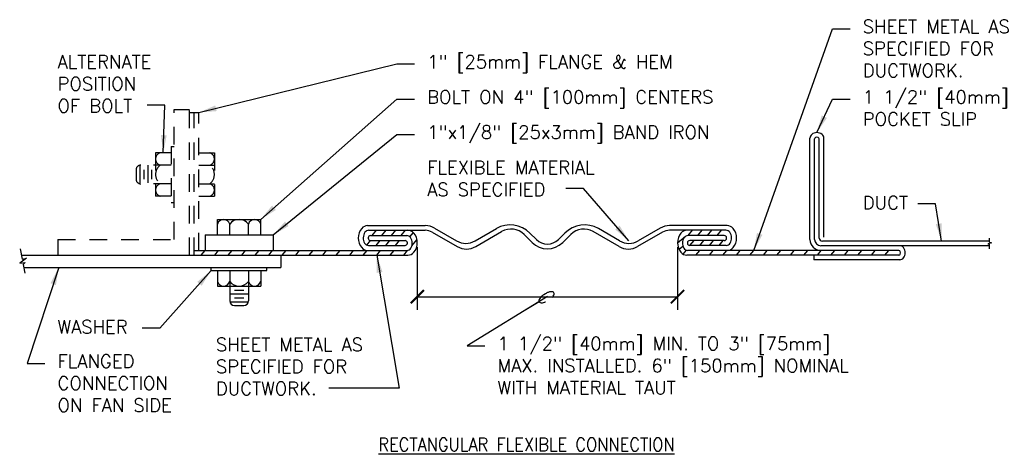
# Model space of a CAD drawing. Header units: inches. Extents: x 0.34 to 7.36, y 0.19 to 8.42.
# Tile 6 of 6: x 0.37 to 7.36, y 5.35 to 8.42. Entities that reach past the tile are written whole.
import ezdxf
from ezdxf.enums import TextEntityAlignment as Align

# ---------------------------------------------------------------- set-up
doc = ezdxf.new("R2010")
doc.units = ezdxf.units.IN
doc.header["$MEASUREMENT"] = 0
doc.header["$PDSIZE"] = -1
doc.linetypes.add('HIDDEN2', pattern=[0.1875, 0.125, -0.0625])
doc.layers.get('Defpoints').update_dxf_attribs({"color": 2})
for name, color, linetype in [('M-DETL-DIMS', 2, 'Continuous'), ('M-DETL-HEVY', 5, 'Continuous'), ('M-DETL-MEDM', 4, 'Continuous'), ('M-DETL-PATT', 8, 'Continuous'), ('M-DETL-TEXT', 2, 'Continuous')]:
    doc.layers.add(name, color=color, linetype=linetype)
doc.styles.add('Romans', font='romans.shx')
doc.dimstyles.new('VA-Dims', dxfattribs={"dimtxt": 0.09375, "dimasz": 0.09375, "dimexe": 0.09375, "dimexo": 0.03125, "dimgap": 0.02, "dimtad": 1, "dimdec": 5, "dimzin": 0, "dimdsep": 46, "dimlunit": 4, "dimtxsty": 'Romans', "dimblk": 'ARCHTICK', "dimcen": 0.09375, "dimclrd": 256, "dimclre": 256, "dimclrt": 256, "dimadec": 0, "dimazin": 0, "dimtfac": 1, "dimtdec": 5, "dimtofl": 0, "dimtmove": 0, "dimatfit": 3, "dimfxl": 1, "dimfrac": 2, "dimtolj": 1, "dimtzin": 0, "dimlwd": -1, "dimlwe": -1, "dimarcsym": 0})
doc.dimstyles.new('VA-Lead', dxfattribs={"dimtxt": 0.09375, "dimasz": 0.125, "dimexe": 0.125, "dimexo": 0.03125, "dimgap": 0.02, "dimtad": 1, "dimdec": 5, "dimzin": 0, "dimdsep": 46, "dimlunit": 4, "dimtxsty": 'Romans', "dimcen": 0.125, "dimclrd": 256, "dimclre": 256, "dimclrt": 256, "dimadec": 0, "dimazin": 0, "dimtfac": 1, "dimtdec": 5, "dimtofl": 0, "dimtmove": 0, "dimatfit": 3, "dimfxl": 1, "dimfrac": 2, "dimtolj": 1, "dimtzin": 0, "dimlwd": -1, "dimlwe": -1, "dimarcsym": 0})
doc.dimstyles.new('VA-Loop', dxfattribs={"dimtxt": 0.09375, "dimasz": 0.18, "dimexe": 0.125, "dimexo": 0.0625, "dimgap": 0.09, "dimtad": 0, "dimtih": 1, "dimtoh": 1, "dimdec": 4, "dimzin": 0, "dimdsep": 46, "dimtxsty": 'Romans', "dimcen": 0.09, "dimclrd": 256, "dimclre": 256, "dimclrt": 256, "dimadec": 0, "dimazin": 0, "dimtfac": 1, "dimtdec": 4, "dimtofl": 0, "dimtmove": 0, "dimatfit": 3, "dimldrblk": 'dimloop1', "dimfxl": 1, "dimtolj": 1, "dimtzin": 0, "dimlwd": -1, "dimlwe": -1, "dimarcsym": 0})

# ---------------------------------------------------------------- blocks, each defined once
blk = doc.blocks.new('_ArchTick')
at = {"color": 0, "linetype": 'ByBlock', "const_width": 0.15}
blk.add_lwpolyline([(-0.5, -0.5), (0.5, 0.5)], dxfattribs=at)
blk = doc.blocks.new('*D8')
at = {"layer": 'Defpoints', "color": 0}
for p in [(3.1892, 6.834), (5.0372, 6.834), (5.0372, 6.4509)]:
    blk.add_point(p, dxfattribs=at)
at = {"layer": 'M-DETL-DIMS'}
for p, q in [((3.1892, 6.8028), (3.1892, 6.3572)), ((5.0372, 6.8028), (5.0372, 6.3572)), ((3.1892, 6.4509), (5.0372, 6.4509))]:
    blk.add_line(p, q, dxfattribs=at)
at = {"layer": 'M-DETL-DIMS', "xscale": 0.09375, "yscale": 0.09375, "zscale": 0.09375, "rotation": 180}
blk.add_blockref('_ArchTick', (3.1892, 6.4509), dxfattribs=at)
at = {"layer": 'M-DETL-DIMS', "xscale": 0.09375, "yscale": 0.09375, "zscale": 0.09375}
blk.add_blockref('_ArchTick', (5.0372, 6.4509), dxfattribs=at)
blk = doc.blocks.new('dimloop1')
blk.add_line((-0.383, 0), (-1, 0))
blk.add_lwpolyline([(0.15, -0.121, 0.038212), (0.207, -0.1, 0.102096), (0.278, -0.047, 0.184921), (0.296, 0, 0.184921), (0.278, 0.047, 0.102096), (0.207, 0.099, 0.060952), (0.115, 0.129, 0.047258), (-0.008, 0.14), (-0.078, 0.14, 0.047258), (-0.202, 0.129, 0.060952), (-0.294, 0.099, 0.102096), (-0.365, 0.047, 0.184921), (-0.383, 0, 0.184921), (-0.365, -0.047, 0.102096), (-0.294, -0.1, 0.060952), (-0.202, -0.129, 0.011023), (-0.173, -0.134, 0.047258)], format="xyb")

msp = doc.modelspace()

# ---------------------------------------------------------------- linework, layer by layer
at = {"layer": 'M-DETL-HEVY', "linetype": 'HIDDEN2'}
for p, q in [((1.462222, 6.856023), (1.462222, 7.780023)), ((1.462222, 7.780023), (1.572222, 7.780023)), ((1.572222, 6.746023), (1.572222, 7.780023)), ((1.572222, 7.758023), (1.638222, 7.758023)), ((1.605222, 6.746023), (1.605222, 7.758023)), ((1.638222, 6.779023), (1.638222, 7.758023)), ((0.637222, 6.856023), (1.462222, 6.856023)), ((0.637222, 6.856023), (0.637222, 6.746023))]:
    msp.add_line(p, q, dxfattribs=at)
at = {"layer": 'M-DETL-HEVY', "linetype": 'Continuous'}
for p, q in [((5.97799, 6.856023), (5.97799, 7.576437)), ((6.01099, 6.856023), (6.01099, 7.570058)), ((6.04399, 6.867023), (6.04399, 7.570058)), ((6.07699, 6.873061), (6.07699, 7.576437)), ((2.836655, 6.955023), (3.245731, 6.955023)), ((3.311731, 6.937338), (3.46803, 6.847099)), ((3.60003, 6.847099), (3.750646, 6.934057)), ((4.626414, 6.847099), (4.475798, 6.934057)), ((4.914713, 6.937338), (4.758414, 6.847099)), ((5.389789, 6.955023), (4.980713, 6.955023)), ((2.844853, 6.922023), (3.245731, 6.922023)), ((2.856665, 6.884623), (3.114103, 6.884623)), ((3.295231, 6.908759), (3.47243, 6.806453)), ((3.60443, 6.806453), (3.788351, 6.912641)), ((4.004328, 6.835025), (3.94769, 6.891663)), ((4.03544, 6.856804), (3.989653, 6.902591)), ((4.191004, 6.856804), (4.236791, 6.902591)), ((4.222116, 6.835025), (4.278754, 6.891663)), ((4.622014, 6.806453), (4.438092, 6.912641)), ((4.931213, 6.908759), (4.754014, 6.806453)), ((5.381591, 6.922023), (4.980713, 6.922023)), ((5.369779, 6.884623), (5.112341, 6.884623)), ((2.843426, 6.814223), (3.102291, 6.814223)), ((2.856665, 6.849423), (3.102291, 6.849423)), ((5.369779, 6.849423), (5.124153, 6.849423)), ((5.383018, 6.814223), (5.124153, 6.814223)), ((7.25399, 6.812023), (6.05499, 6.812023)), ((7.25399, 6.845023), (6.06599, 6.845023)), ((0.378126, 6.746023), (1.605222, 6.746023)), ((1.605222, 6.779023), (3.11553, 6.779023)), ((1.605222, 6.746023), (2.221222, 6.746023)), ((2.221222, 6.746023), (3.122301, 6.746023)), ((2.221222, 6.746023), (2.221222, 6.658023)), ((6.609257, 6.746023), (5.104143, 6.746023)), ((6.609257, 6.779023), (5.110914, 6.779023)), ((6.005222, 6.746023), (6.005222, 6.713023)), ((0.393926, 6.658023), (2.221222, 6.658023)), ((6.615636, 6.713023), (6.005222, 6.713023))]:
    msp.add_line(p, q, dxfattribs=at)
for centre, radius, start, end in [((6.01099, 7.576437), 0.033, 127.4053361, 180), ((6.02749, 7.55486), 0.060163, 52.5946639, 127.4053389), ((6.02199, 7.570058), 0.011, 109.8944778, 180), ((6.02749, 7.55486), 0.027163, 70.1055222, 109.894475), ((6.03299, 7.570058), 0.011, 0, 70.1055222), ((6.04399, 7.576437), 0.033, 0, 52.5946639), ((2.876372, 6.867023), 0.106637, 140.2773, 219.7227), ((2.836655, 6.900023), 0.055, 90, 140.2773), ((3.245731, 6.823023), 0.132, 60, 90), ((3.849646, 6.762584), 0.198, 45, 120), ((3.854352, 6.798325), 0.132, 45, 120), ((4.376798, 6.762584), 0.198, 60, 135), ((4.372092, 6.798325), 0.132, 60, 135), ((4.980713, 6.823023), 0.132, 90, 120), ((5.389789, 6.900023), 0.055, 39.7227, 90), ((5.350072, 6.867023), 0.106637, 320.2773, 39.7227), ((2.876372, 6.867023), 0.071437, 145.0850194, 211.0057639), ((2.844853, 6.889023), 0.033, 90, 145.0850194), ((2.876372, 6.867023), 0.036237, 176.8051389, 183.1948611), ((2.856665, 6.868123), 0.0165, 90, 176.8051389), ((2.856665, 6.865923), 0.0165, 183.1948611, 270), ((3.114103, 6.851623), 0.033, 34.9149806, 90), ((3.122301, 6.867023), 0.055, 39.7227, 90), ((3.086248, 6.830792), 0.067774, 328.1459111, 35.8771444), ((3.082585, 6.834023), 0.106637, 320.2773, 39.7227), ((3.245731, 6.823023), 0.099, 60, 90), ((4.113222, 6.934586), 0.11, 225, 315), ((4.980713, 6.823023), 0.099, 90, 120), ((5.143859, 6.834023), 0.106637, 140.2773, 219.7227), ((5.104143, 6.867023), 0.055, 90, 140.2773), ((5.140196, 6.830792), 0.067774, 144.1228556, 211.8540889), ((5.112341, 6.851623), 0.033, 90, 145.0850194), ((5.369779, 6.868123), 0.0165, 3.1948611, 90), ((5.369779, 6.865923), 0.0165, 270, 356.8051389), ((5.381591, 6.889023), 0.033, 34.9149806, 90), ((5.350072, 6.867023), 0.036237, 356.8051389, 3.1948611), ((5.350072, 6.867023), 0.071437, 328.9942389, 34.9149833), ((6.05499, 6.856023), 0.077, 180, 270), ((6.05499, 6.856023), 0.044, 180, 270), ((6.06599, 6.867023), 0.022, 180, 270), ((2.836655, 6.834023), 0.055, 219.7227, 270), ((2.843426, 6.847223), 0.033, 211.0057611, 270), ((3.102291, 6.832923), 0.0165, 3.1948611, 90), ((3.102291, 6.830723), 0.0165, 270, 356.8051389), ((3.11553, 6.812023), 0.033, 270, 328.9942389), ((3.082585, 6.831823), 0.036237, 356.8051389, 3.1948611), ((3.53403, 6.961414), 0.132, 240, 300), ((3.53843, 6.920769), 0.132, 240, 300), ((4.113222, 6.94392), 0.154, 225, 315), ((4.688014, 6.920769), 0.132, 240, 300), ((4.692414, 6.961414), 0.132, 240, 300), ((5.110914, 6.812023), 0.033, 211.0057611, 270), ((5.143859, 6.831823), 0.036237, 176.8051389, 183.1948611), ((5.124153, 6.832923), 0.0165, 90, 176.8051389), ((5.124153, 6.830723), 0.0165, 183.1948611, 270), ((5.383018, 6.847223), 0.033, 270, 328.9942389), ((5.389789, 6.834023), 0.055, 270, 320.2773), ((6.615636, 6.779023), 0.033, 37.4053361, 90), ((6.594059, 6.762523), 0.060163, 322.5946639, 37.4053389), ((3.122301, 6.801023), 0.055, 270, 320.2773), ((5.104143, 6.801023), 0.055, 219.7227, 270), ((6.609257, 6.768023), 0.011, 19.8944778, 90), ((6.609257, 6.757023), 0.011, 270, 340.1055222), ((6.615636, 6.746023), 0.033, 270, 322.5946639), ((6.594059, 6.762523), 0.027163, 340.1055222, 19.894475)]:
    msp.add_arc(centre, radius, start, end, dxfattribs=at)
at = {"layer": 'M-DETL-MEDM', "linetype": 'HIDDEN2'}
for p, q in [((1.440222, 7.516023), (1.462222, 7.516023)), ((1.440222, 7.516023), (1.440222, 7.120023)), ((1.330224, 7.472023), (1.330224, 7.164023)), ((1.440222, 7.472023), (1.330224, 7.472023)), ((1.638222, 7.472023), (1.74822, 7.472023)), ((1.74822, 7.472023), (1.74822, 7.164023)), ((1.192149, 7.351023), (1.192149, 7.285023)), ((1.219649, 7.383561), (1.219649, 7.252484)), ((1.440222, 7.384023), (1.225149, 7.384023)), ((1.247149, 7.351023), (1.247149, 7.285023)), ((1.274649, 7.384023), (1.274649, 7.252023)), ((1.302149, 7.351023), (1.302149, 7.285023)), ((1.638222, 7.384023), (1.74822, 7.384023)), ((1.440222, 7.252023), (1.225149, 7.252023)), ((1.638222, 7.252023), (1.74822, 7.252023)), ((1.440222, 7.164023), (1.330224, 7.164023)), ((1.638222, 7.164023), (1.74822, 7.164023)), ((1.440222, 7.120023), (1.462222, 7.120023))]:
    msp.add_line(p, q, dxfattribs=at)
at = {"layer": 'M-DETL-MEDM', "linetype": 'Continuous'}
for p, q in [((1.769485, 6.889023), (1.769485, 6.999021)), ((1.769485, 6.999021), (2.077485, 6.999021)), ((2.077485, 6.889023), (2.077485, 6.999021)), ((1.857485, 6.889023), (1.857485, 6.966023)), ((1.989485, 6.889023), (1.989485, 6.966023)), ((1.681485, 6.889023), (2.165485, 6.889023)), ((1.681485, 6.889023), (1.681485, 6.779023)), ((2.165485, 6.889023), (2.165485, 6.779023)), ((7.25399, 6.837241), (7.25399, 6.865728)), ((0.369808, 6.790978), (0.383392, 6.717559)), ((7.25399, 6.791075), (7.25399, 6.821983)), ((0.390576, 6.678737), (0.402012, 6.616927)), ((1.725485, 6.636023), (1.725485, 6.658023)), ((2.121485, 6.636023), (2.121485, 6.658023)), ((1.725485, 6.636023), (2.121485, 6.636023)), ((1.769485, 6.636023), (1.769485, 6.526025)), ((1.857485, 6.636023), (1.857485, 6.42095)), ((1.989485, 6.636023), (1.989485, 6.42095)), ((2.077485, 6.636023), (2.077485, 6.526025)), ((1.769485, 6.526025), (2.077485, 6.526025)), ((1.857485, 6.47045), (1.989485, 6.47045)), ((1.890485, 6.49795), (1.956485, 6.49795)), ((1.890485, 6.44295), (1.956485, 6.44295)), ((1.857946, 6.41545), (1.989023, 6.41545)), ((1.890485, 6.38795), (1.956485, 6.38795))]:
    msp.add_line(p, q, dxfattribs=at)
for points in [[(7.25399, 6.837241), (7.266466, 6.832937), (7.241805, 6.824721), (7.25399, 6.821983)], [(0.383392, 6.717559), (0.412857, 6.72505), (0.36537, 6.689564), (0.405313, 6.693112), (0.390576, 6.678737)]]:
    msp.add_lwpolyline(points, dxfattribs=at)
at = {"layer": 'M-DETL-MEDM', "linetype": 'HIDDEN2'}
for centre, radius, start, end in [((1.376058, 7.428023), 0.045834, 106.2635889, 253.7364083), ((1.702386, 7.428023), 0.045834, 286.2635889, 73.7364083), ((1.225149, 7.351023), 0.033, 90, 180), ((1.412727, 7.318023), 0.082503, 126.8727194, 233.1272833), ((1.665717, 7.318023), 0.082503, 306.8727194, 53.1272833), ((1.225149, 7.285023), 0.033, 180, 270), ((1.376058, 7.208023), 0.045834, 106.2635889, 253.7364083), ((1.702386, 7.208023), 0.045834, 286.2635889, 73.7364083)]:
    msp.add_arc(centre, radius, start, end, dxfattribs=at)
at = {"layer": 'M-DETL-MEDM', "linetype": 'Continuous'}
for centre, radius, start, end in [((1.813485, 6.953187), 0.045834, 16.2635889, 163.7364083), ((1.923485, 6.916518), 0.082503, 36.8727194, 143.1272833), ((2.033485, 6.953187), 0.045834, 16.2635889, 163.7364083), ((1.813485, 6.571859), 0.045834, 196.2635889, 343.7364083), ((1.923485, 6.608528), 0.082503, 216.8727194, 323.1272833), ((2.033485, 6.571859), 0.045834, 196.2635889, 343.7364083), ((1.890485, 6.42095), 0.033, 180, 270), ((1.956485, 6.42095), 0.033, 270, 0)]:
    msp.add_arc(centre, radius, start, end, dxfattribs=at)
at = {"layer": 'M-DETL-PATT', "linetype": 'Continuous'}
for p, q in [((2.867881, 6.884623), (2.898665, 6.922023)), ((2.936993, 6.884623), (2.967776, 6.922023)), ((3.006105, 6.884623), (3.036888, 6.922023)), ((3.075216, 6.884623), (3.106, 6.922023)), ((3.136847, 6.875533), (3.161553, 6.905549)), ((3.151282, 6.811718), (3.187093, 6.855225)), ((5.037222, 6.834023), (5.092807, 6.878947)), ((5.112162, 6.884623), (5.142945, 6.922023)), ((5.181273, 6.884623), (5.212057, 6.922023)), ((5.250385, 6.884623), (5.281169, 6.922023)), ((5.319497, 6.884623), (5.350281, 6.922023)), ((2.830031, 6.817064), (2.856665, 6.849423)), ((2.896804, 6.814223), (2.925777, 6.849423)), ((2.965916, 6.814223), (2.994889, 6.849423)), ((3.035028, 6.814223), (3.064001, 6.849423)), ((5.048103, 6.787094), (5.075729, 6.809879)), ((5.125991, 6.814223), (5.154964, 6.849423)), ((5.195103, 6.814223), (5.224076, 6.849423)), ((5.264215, 6.814223), (5.293188, 6.849423)), ((5.333327, 6.814223), (5.3623, 6.849423)), ((1.654323, 6.746023), (1.681485, 6.779023)), ((1.750219, 6.746023), (1.777382, 6.779023)), ((1.846116, 6.746023), (1.873279, 6.779023)), ((1.942013, 6.746023), (1.969175, 6.779023)), ((2.03791, 6.746023), (2.065072, 6.779023)), ((2.133807, 6.746023), (2.160969, 6.779023)), ((2.229704, 6.746023), (2.256866, 6.779023)), ((2.325601, 6.746023), (2.352763, 6.779023)), ((2.421498, 6.746023), (2.44866, 6.779023)), ((2.517395, 6.746023), (2.544557, 6.779023)), ((2.613291, 6.746023), (2.640454, 6.779023)), ((2.709188, 6.746023), (2.73635, 6.779023)), ((2.805085, 6.746023), (2.832247, 6.779023)), ((2.900982, 6.746023), (2.928144, 6.779023)), ((2.996879, 6.746023), (3.024041, 6.779023)), ((3.092776, 6.746023), (3.119938, 6.779023)), ((5.07801, 6.752628), (5.100992, 6.78055)), ((5.16847, 6.746023), (5.195632, 6.779023)), ((5.264367, 6.746023), (5.291529, 6.779023)), ((5.360264, 6.746023), (5.387426, 6.779023)), ((5.45616, 6.746023), (5.483323, 6.779023)), ((5.552057, 6.746023), (5.57922, 6.779023)), ((5.647954, 6.746023), (5.675116, 6.779023)), ((5.743851, 6.746023), (5.771013, 6.779023)), ((5.839748, 6.746023), (5.86691, 6.779023)), ((5.935645, 6.746023), (5.962807, 6.779023)), ((6.031542, 6.746023), (6.058704, 6.779023)), ((6.127439, 6.746023), (6.154601, 6.779023)), ((6.223336, 6.746023), (6.250498, 6.779023)), ((6.319233, 6.746023), (6.346395, 6.779023)), ((6.415129, 6.746023), (6.442292, 6.779023)), ((6.511026, 6.746023), (6.538188, 6.779023))]:
    msp.add_line(p, q, dxfattribs=at)

# ---------------------------------------------------------------- texts
at = {"layer": 'M-DETL-TEXT', "style": 'Romans', "width": 0.9}
msp.add_text('%%URECTANGULAR FLEXIBLE CONNECTION', height=0.09375, dxfattribs=at).set_placement((3.964862, 5.355276), align=Align.CENTER)
at = {"layer": 'M-DETL-TEXT', "char_height": 0.09375, "attachment_point": 1, "style": 'Romans'}
for s, insert, width in [('SHEET METAL AS SPECIFIED FOR DUCTWORK.', (6.352979, 8.414759), 1.31796492), ('ALTERNATE POSITION OF BOLT', (0.634081, 8.164759), 0.8306225), ('1" [25mm] FLANGE & HEM', (3.259081, 8.164759), 2.30409926), ('BOLT ON 4" [100mm] CENTERS', (3.259081, 7.914759), 2.41652383), ('1 1/2" [40mm] POCKET SLIP', (6.352979, 7.914759), 1.31796492), ('1"x1/8" [25x3mm] BAND IRON', (3.259081, 7.664759), 2.26394772), ('FLEXIBLE MATERIAL AS SPECIFIED', (3.259081, 7.414759), 1.50296379), ('DUCT', (6.352979, 7.164759), 1.30133929), ('WASHER', (0.634081, 6.283023), 0.478125), ('SHEET METAL AS SPECIFIED FOR DUCTWORK.', (1.759081, 6.158023), 1.3612262), ('1 1/2" [40mm] MIN. TO 3" [75mm] MAX. INSTALLED. 6" [150mm] NOMINAL WITH MATERIAL TAUT', (3.759081, 6.164759), 2.78437714), ('FLANGED CONNECTION ON FAN SIDE', (0.634081, 6.039759), 1.09650102)]:
    msp.add_mtext(s, dxfattribs=dict(at, insert=insert, width=width))

# ---------------------------------------------------------------- dimensions: what is measured, and where the dimension line sits
at = {"layer": 'M-DETL-DIMS'}
dim = msp.add_linear_dim(base=(5.037222, 6.450946), p1=(3.189222, 6.834023), p2=(5.037222, 6.834023), angle=0, text=' ', dimstyle='VA-Dims', override={"dimpost": '\\X'}, dxfattribs=at)
dim.commit()
dim.dimension.update_dxf_attribs({"geometry": '*D8', "text_midpoint": (4.616892, 6.450946), "dimtype": 161})

# ---------------------------------------------------------------- leaders
at = {"layer": 'M-DETL-TEXT'}
for points, dimstyle in [([(5.57922, 6.779023), (6.137854, 8.352502), (6.262854, 8.352502)], 'VA-Lead'), ([(1.638222, 7.758023), (3.043957, 8.102502), (3.168957, 8.102502)], 'VA-Lead'), ([(2.077485, 6.999021), (3.043957, 7.852502), (3.168957, 7.852502)], 'VA-Lead'), ([(6.02749, 7.615023), (6.137854, 7.852502), (6.262854, 7.852502)], 'VA-Lead'), ([(1.385223, 7.472023), (1.395171, 7.810015), (1.270171, 7.810015)], 'VA-Lead'), ([(2.165485, 6.889023), (3.043957, 7.602502), (3.168957, 7.602502)], 'VA-Lead'), ([(4.692414, 6.847099), (4.369652, 7.218261), (4.244652, 7.218261)], 'VA-Lead'), ([(6.912313, 6.845023), (6.869749, 7.109238), (6.744749, 7.109238)], 'VA-Lead'), ([(2.900982, 6.746023), (3.060408, 5.802113), (2.560408, 5.802113)], 'VA-Lead'), ([(0.642381, 6.658023), (0.418957, 5.977502), (0.543957, 5.977502)], 'VA-Lead'), ([(1.725485, 6.636023), (1.361239, 6.227502), (1.236239, 6.227502)], 'VA-Lead'), ([(4.113222, 6.450946), (3.543957, 6.102502), (3.668957, 6.102502)], 'VA-Loop')]:
    msp.add_leader(points, dimstyle=dimstyle, override={"dimtad": 0}, dxfattribs=at)

doc.saveas('drawing.dxf')
